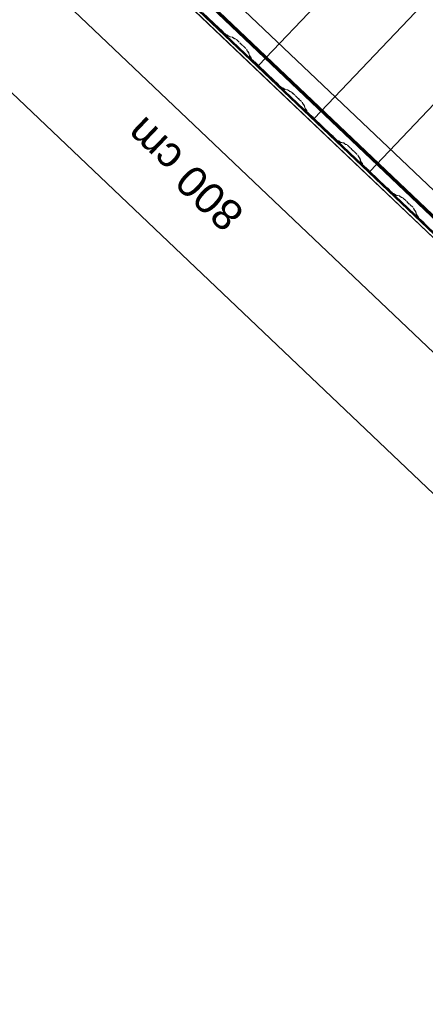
# Model space of a CAD drawing. Header units: metres. Extents: x 32343131.6 to 32343183.7, y 5699223.3 to 5699275.1.
# Tile 11 of 190: x 32343154.3 to 32343156.3, y 5699230.6 to 5699235.4. Entities that reach past the tile are written whole.
import ezdxf

# ---------------------------------------------------------------- set-up
doc = ezdxf.new("R2010")
doc.units = ezdxf.units.M
for name, color, linetype, lineweight in [('0-1', 7, 'Continuous', 5), ('A-ANNO-DIMS', 7, 'Continuous', 9), ('A-ANNO-DIMS-50', 7, 'Continuous', 9)]:
    doc.layers.add(name, color=color, linetype=linetype, lineweight=lineweight)
for name, color, linetype, lineweight, true_color in [('A-ROOF-1', 7, 'Continuous', 5, 0xcccccc), ('E-POWR-CNDT-1', 5, 'Continuous', 70, 0x0000ff), ('S-BEAM-1', 7, 'Continuous', 5, 0xcccccc)]:
    doc.layers.add(name, color=color, linetype=linetype, lineweight=lineweight, true_color=true_color)
doc.styles.add('Arial', font='arial.ttf', dxfattribs={"height": 0.15})
doc.dimstyles.new('Blitzschutz', dxfattribs={"dimscale": 0.3048, "dimtxt": 0.153039, "dimasz": 0.492126, "dimexe": 0.393701, "dimexo": 0.0625, "dimgap": 0.287073, "dimtad": 1, "dimlfac": 100, "dimrnd": 0.01, "dimdsep": 46, "dimtxsty": 'Arial', "dimblk1": 'OBLIQUE', "dimblk2": 'OBLIQUE', "dimsah": 1, "dimcen": 0.09, "dimdle": 0.393701, "dimadec": 0, "dimazin": 0, "dimtfac": 1, "dimtdec": 4, "dimtix": 1, "dimtmove": 0, "dimatfit": 3, "dimfxl": 0.393701, "dimfxlon": 1, "dimtvp": 1, "dimtfill": 1, "dimtolj": 1, "dimtzin": 0, "dimarcsym": 2})

# ---------------------------------------------------------------- blocks, each defined once
blk = doc.blocks.new('Ortgang Hochpunkt - Ortgang Hochpunkt-3544340-TGA_190_LP5_GR_DA-TGA-01_G_')
at = {"layer": 'A-ROOF-1'}
for p, q in [((89.4753, -25.0355), (54.6993, 8.0497)), ((89.3588, -25.1579), (54.5828, 7.9273)), ((54.5837, 7.9281), (89.3597, -25.1571)), ((89.4753, -25.0355), (54.8986, 7.8602)), ((80.6531, -16.8563), (74.8694, -11.3538)), ((80.6497, -16.8521), (74.8737, -11.357)), ((80.6443, -16.8408), (74.8862, -11.3627)), ((80.6433, -16.8386), (74.8884, -11.3635))]:
    blk.add_line(p, q, dxfattribs=at)
blk = doc.blocks.new('ARC_190_LPX_FM_Stellplätze_rvt-1-TGA_190_LP5_GR_DA-TGA-01_G_')
at = {"layer": 'S-BEAM-1'}
for p, q in [((32343155.4582, 5699235.1575), (32343163.7205, 5699243.842)), ((32343155.4582, 5699235.1575), (32343163.7205, 5699243.842)), ((32343155.4583, 5699235.1576), (32343163.7206, 5699243.8421)), ((32343155.4583, 5699235.1576), (32343163.7206, 5699243.8421)), ((32343155.7299, 5699234.899), (32343163.9922, 5699243.5835)), ((32343155.7299, 5699234.899), (32343163.9922, 5699243.5835)), ((32343155.73, 5699234.8991), (32343163.9923, 5699243.5836)), ((32343155.73, 5699234.8991), (32343163.9923, 5699243.5836)), ((32343156.0016, 5699234.6405), (32343164.2639, 5699243.3251)), ((32343156.0016, 5699234.6405), (32343164.2639, 5699243.3251)), ((32343156.0017, 5699234.6406), (32343164.264, 5699243.3252)), ((32343156.0017, 5699234.6406), (32343164.264, 5699243.3252)), ((32343155.1865, 5699235.416), (32343155.2653, 5699235.341)), ((32343155.2654, 5699235.3411), (32343155.1866, 5699235.4161)), ((32343155.2734, 5699235.3345), (32343155.2686, 5699235.3383)), ((32343155.2693, 5699235.3375), (32343155.2741, 5699235.3337)), ((32343155.2802, 5699235.3278), (32343155.2842, 5699235.3233)), ((32343155.2851, 5699235.3226), (32343155.281, 5699235.3272)), ((32343155.2956, 5699235.3124), (32343155.288, 5699235.3196)), ((32343155.288, 5699235.3195), (32343155.2955, 5699235.3123)), ((32343155.3046, 5699235.3078), (32343155.3002, 5699235.3087)), ((32343155.3012, 5699235.3076), (32343155.3057, 5699235.3067)), ((32343155.3148, 5699235.3005), (32343155.3056, 5699235.3072)), ((32343155.3065, 5699235.3062), (32343155.3157, 5699235.2996)), ((32343155.3301, 5699235.2971), (32343155.3156, 5699235.3)), ((32343155.3167, 5699235.299), (32343155.3312, 5699235.2961)), ((32343155.3403, 5699235.2899), (32343155.3311, 5699235.2965)), ((32343155.332, 5699235.2956), (32343155.3412, 5699235.289)), ((32343155.346, 5699235.2884), (32343155.3411, 5699235.2894)), ((32343155.3422, 5699235.2884), (32343155.3471, 5699235.2874)), ((32343155.3517, 5699235.2836), (32343155.364, 5699235.2719)), ((32343155.3641, 5699235.272), (32343155.3518, 5699235.2837)), ((32343155.3675, 5699235.2683), (32343155.3693, 5699235.2661)), ((32343155.3702, 5699235.2653), (32343155.3684, 5699235.2675)), ((32343155.3797, 5699235.2568), (32343155.3774, 5699235.2585)), ((32343155.3782, 5699235.2576), (32343155.3805, 5699235.2559)), ((32343155.3843, 5699235.2526), (32343155.3966, 5699235.2409)), ((32343155.3967, 5699235.241), (32343155.3844, 5699235.2527)), ((32343155.4006, 5699235.2365), (32343155.4018, 5699235.2316)), ((32343155.4029, 5699235.2306), (32343155.4017, 5699235.2355)), ((32343155.4025, 5699235.2306), (32343155.4096, 5699235.2218)), ((32343155.4105, 5699235.221), (32343155.4034, 5699235.2298)), ((32343155.4101, 5699235.221), (32343155.4137, 5699235.2067)), ((32343155.4148, 5699235.2057), (32343155.4112, 5699235.22)), ((32343155.4144, 5699235.2057), (32343155.4215, 5699235.1969)), ((32343155.4224, 5699235.196), (32343155.4153, 5699235.2049)), ((32343155.422, 5699235.1961), (32343155.4231, 5699235.1917)), ((32343155.4242, 5699235.1907), (32343155.4231, 5699235.1951)), ((32343155.4357, 5699235.1791), (32343155.4282, 5699235.1863)), ((32343155.4281, 5699235.1862), (32343155.4356, 5699235.179)), ((32343155.4436, 5699235.1725), (32343155.4389, 5699235.1763)), ((32343155.4396, 5699235.1755), (32343155.4443, 5699235.1717)), ((32343155.4505, 5699235.1659), (32343155.4545, 5699235.1613)), ((32343155.4553, 5699235.1606), (32343155.4513, 5699235.1652)), ((32343155.4583, 5699235.1576), (32343155.4582, 5699235.1575)), ((32343155.4582, 5699235.1575), (32343155.4583, 5699235.1576)), ((32343155.4582, 5699235.1575), (32343155.537, 5699235.0825)), ((32343155.5371, 5699235.0826), (32343155.4583, 5699235.1576)), ((32343155.5451, 5699235.076), (32343155.5403, 5699235.0798)), ((32343155.541, 5699235.079), (32343155.5458, 5699235.0752)), ((32343155.5519, 5699235.0694), (32343155.5559, 5699235.0648)), ((32343155.5568, 5699235.0641), (32343155.5527, 5699235.0687)), ((32343155.5596, 5699235.061), (32343155.5672, 5699235.0539)), ((32343155.5672, 5699235.0539), (32343155.5597, 5699235.0611)), ((32343155.5763, 5699235.0493), (32343155.5719, 5699235.0502)), ((32343155.5729, 5699235.0491), (32343155.5774, 5699235.0482)), ((32343155.5865, 5699235.042), (32343155.5773, 5699235.0487)), ((32343155.5782, 5699235.0478), (32343155.5874, 5699235.0411)), ((32343155.6018, 5699235.0386), (32343155.5873, 5699235.0416)), ((32343155.5884, 5699235.0405), (32343155.6028, 5699235.0376)), ((32343155.612, 5699235.0314), (32343155.6028, 5699235.0381)), ((32343155.6036, 5699235.0371), (32343155.6129, 5699235.0305)), ((32343155.6177, 5699235.0299), (32343155.6128, 5699235.0309)), ((32343155.6139, 5699235.0299), (32343155.6188, 5699235.0289)), ((32343155.6234, 5699235.0251), (32343155.6357, 5699235.0134)), ((32343155.6358, 5699235.0135), (32343155.6235, 5699235.0252)), ((32343155.6392, 5699235.0098), (32343155.641, 5699235.0076)), ((32343155.6419, 5699235.0068), (32343155.6401, 5699235.009)), ((32343155.6514, 5699234.9983), (32343155.6491, 5699235)), ((32343155.6499, 5699234.9991), (32343155.6522, 5699234.9974)), ((32343155.656, 5699234.9942), (32343155.6683, 5699234.9824)), ((32343155.6684, 5699234.9825), (32343155.656, 5699234.9942)), ((32343155.6723, 5699234.978), (32343155.6735, 5699234.9731)), ((32343155.6746, 5699234.9721), (32343155.6734, 5699234.977)), ((32343155.6742, 5699234.9722), (32343155.6813, 5699234.9633)), ((32343155.6822, 5699234.9625), (32343155.6751, 5699234.9713)), ((32343155.6818, 5699234.9625), (32343155.6854, 5699234.9482)), ((32343155.6865, 5699234.9472), (32343155.6829, 5699234.9615)), ((32343155.686, 5699234.9472), (32343155.6932, 5699234.9384)), ((32343155.6941, 5699234.9376), (32343155.687, 5699234.9464)), ((32343155.6937, 5699234.9376), (32343155.6948, 5699234.9332)), ((32343155.6959, 5699234.9322), (32343155.6947, 5699234.9366)), ((32343155.6998, 5699234.9277), (32343155.7073, 5699234.9205)), ((32343155.7074, 5699234.9206), (32343155.6999, 5699234.9278)), ((32343155.7153, 5699234.914), (32343155.7106, 5699234.9178)), ((32343155.7113, 5699234.917), (32343155.716, 5699234.9132)), ((32343155.7222, 5699234.9074), (32343155.7262, 5699234.9028)), ((32343155.727, 5699234.9021), (32343155.723, 5699234.9067)), ((32343155.73, 5699234.8991), (32343155.7299, 5699234.899)), ((32343155.7299, 5699234.899), (32343155.73, 5699234.8991)), ((32343155.7299, 5699234.899), (32343155.8087, 5699234.824)), ((32343155.8088, 5699234.8241), (32343155.73, 5699234.8991)), ((32343155.8167, 5699234.8175), (32343155.812, 5699234.8213)), ((32343155.8127, 5699234.8205), (32343155.8174, 5699234.8167)), ((32343155.8236, 5699234.8109), (32343155.8276, 5699234.8063)), ((32343155.8285, 5699234.8057), (32343155.8244, 5699234.8102)), ((32343155.8313, 5699234.8025), (32343155.8388, 5699234.7954)), ((32343155.8389, 5699234.7955), (32343155.8314, 5699234.8026)), ((32343155.848, 5699234.7908), (32343155.8436, 5699234.7917)), ((32343155.8446, 5699234.7907), (32343155.8491, 5699234.7898)), ((32343155.8582, 5699234.7836), (32343155.849, 5699234.7902)), ((32343155.8499, 5699234.7893), (32343155.8591, 5699234.7826)), ((32343155.8735, 5699234.7802), (32343155.859, 5699234.7831)), ((32343155.8601, 5699234.7821), (32343155.8745, 5699234.7791)), ((32343155.8837, 5699234.7729), (32343155.8745, 5699234.7796)), ((32343155.8753, 5699234.7787), (32343155.8845, 5699234.772)), ((32343155.8894, 5699234.7714), (32343155.8845, 5699234.7724)), ((32343155.8855, 5699234.7714), (32343155.8905, 5699234.7704)), ((32343155.8951, 5699234.7666), (32343155.9074, 5699234.7549)), ((32343155.9075, 5699234.755), (32343155.8952, 5699234.7667)), ((32343155.9108, 5699234.7513), (32343155.9126, 5699234.7491)), ((32343155.9136, 5699234.7483), (32343155.9118, 5699234.7505)), ((32343155.9231, 5699234.7398), (32343155.9208, 5699234.7415)), ((32343155.9216, 5699234.7406), (32343155.9239, 5699234.7389)), ((32343155.9276, 5699234.7357), (32343155.94, 5699234.7239)), ((32343155.9401, 5699234.724), (32343155.9277, 5699234.7358)), ((32343155.944, 5699234.7195), (32343155.9452, 5699234.7146)), ((32343155.9463, 5699234.7136), (32343155.9451, 5699234.7185)), ((32343155.9458, 5699234.7137), (32343155.9529, 5699234.7048)), ((32343155.9539, 5699234.704), (32343155.9468, 5699234.7129)), ((32343155.9535, 5699234.704), (32343155.9571, 5699234.6897)), ((32343155.9582, 5699234.6887), (32343155.9545, 5699234.703)), ((32343155.9577, 5699234.6888), (32343155.9648, 5699234.6799)), ((32343155.9658, 5699234.6791), (32343155.9587, 5699234.688)), ((32343155.9653, 5699234.6791), (32343155.9665, 5699234.6747)), ((32343155.9676, 5699234.6737), (32343155.9664, 5699234.6781)), ((32343155.9715, 5699234.6692), (32343155.979, 5699234.6621)), ((32343155.9791, 5699234.6621), (32343155.9716, 5699234.6693)), ((32343155.987, 5699234.6555), (32343155.9822, 5699234.6593)), ((32343155.9829, 5699234.6585), (32343155.9877, 5699234.6547)), ((32343155.9938, 5699234.6489), (32343155.9979, 5699234.6443)), ((32343155.9987, 5699234.6437), (32343155.9947, 5699234.6482)), ((32343156.0017, 5699234.6406), (32343156.0016, 5699234.6405)), ((32343156.0016, 5699234.6405), (32343156.0017, 5699234.6406)), ((32343156.0016, 5699234.6405), (32343156.0804, 5699234.5656)), ((32343156.0805, 5699234.5656), (32343156.0017, 5699234.6406)), ((32343156.0884, 5699234.559), (32343156.0837, 5699234.5628)), ((32343156.0844, 5699234.562), (32343156.0891, 5699234.5582)), ((32343156.0953, 5699234.5524), (32343156.0993, 5699234.5478)), ((32343156.1001, 5699234.5472), (32343156.0961, 5699234.5517)), ((32343156.103, 5699234.544), (32343156.1105, 5699234.5369)), ((32343156.1106, 5699234.537), (32343156.1031, 5699234.5441)), ((32343156.1197, 5699234.5323), (32343156.1152, 5699234.5332)), ((32343156.1163, 5699234.5322), (32343156.1208, 5699234.5313)), ((32343156.1299, 5699234.5251), (32343156.1207, 5699234.5317)), ((32343156.1215, 5699234.5308), (32343156.1308, 5699234.5242)), ((32343156.1452, 5699234.5217), (32343156.1307, 5699234.5246)), ((32343156.1318, 5699234.5236), (32343156.1462, 5699234.5206)), ((32343156.1554, 5699234.5144), (32343156.1462, 5699234.5211)), ((32343156.147, 5699234.5202), (32343156.1562, 5699234.5135)), ((32343156.1611, 5699234.513), (32343156.1562, 5699234.514)), ((32343156.1572, 5699234.5129), (32343156.1622, 5699234.5119)), ((32343156.1668, 5699234.5082), (32343156.1791, 5699234.4964)), ((32343156.1792, 5699234.4965), (32343156.1669, 5699234.5083)), ((32343156.1825, 5699234.4929), (32343156.1843, 5699234.4907)), ((32343156.1853, 5699234.4899), (32343156.1835, 5699234.4921)), ((32343156.1947, 5699234.4814), (32343156.1925, 5699234.483)), ((32343156.1933, 5699234.4821), (32343156.1956, 5699234.4804)), ((32343156.1993, 5699234.4772), (32343156.2117, 5699234.4655)), ((32343156.2117, 5699234.4656), (32343156.1994, 5699234.4773)), ((32343156.2156, 5699234.461), (32343156.2169, 5699234.4562)), ((32343156.218, 5699234.4552), (32343156.2167, 5699234.46)), ((32343156.2175, 5699234.4552), (32343156.2246, 5699234.4463)), ((32343156.2256, 5699234.4455), (32343156.2185, 5699234.4544)), ((32343156.2251, 5699234.4456), (32343156.2288, 5699234.4313)), ((32343156.2299, 5699234.4302), (32343156.2262, 5699234.4446)), ((32343156.2294, 5699234.4303), (32343156.2365, 5699234.4214)), ((32343156.2375, 5699234.4206), (32343156.2304, 5699234.4295)), ((32343156.237, 5699234.4207), (32343156.2382, 5699234.4163)), ((32343156.2392, 5699234.4152), (32343156.2381, 5699234.4196)), ((32343156.2508, 5699234.4037), (32343156.2432, 5699234.4108)), ((32343156.2432, 5699234.4107), (32343156.2507, 5699234.4036)), ((32343156.2587, 5699234.3971), (32343156.2539, 5699234.4009)), ((32343156.2546, 5699234.4001), (32343156.2594, 5699234.3963)), ((32343156.2655, 5699234.3904), (32343156.2696, 5699234.3859)), ((32343156.2704, 5699234.3852), (32343156.2664, 5699234.3898))]:
    blk.add_line(p, q, dxfattribs=at)
for centre, major_axis, ratio, start_param, end_param in [((32343155.2658, 5699235.3415), (-0.00543, 0.00517), 0.087156, 1.570796, 2.355308), ((32343155.2658, 5699235.3415), (-0.00435, 0.00414), 0.087156, 1.570797, 2.355303), ((32343155.2769, 5699235.3305), (-0.00543, 0.00517), 0.087156, 3.927882, 5.496895), ((32343155.2769, 5699235.3305), (-0.00435, 0.00414), 0.087156, 3.927882, 5.496895), ((32343155.2884, 5699235.32), (-0.00543, 0.00517), 0.087156, 0.78629, 1.570796), ((32343155.2884, 5699235.32), (-0.00435, 0.00414), 0.087156, 0.786289, 1.570796), ((32343155.2959, 5699235.3128), (-0.00543, 0.00517), 0.087155, 1.570797, 3.003603), ((32343155.2959, 5699235.3128), (-0.00435, 0.00414), 0.087156, 1.570797, 3.003604), ((32343155.3099, 5699235.3026), (-0.00543, 0.00517), 0.087156, 5.711273, 6.145191), ((32343155.3099, 5699235.3026), (-0.00435, 0.00414), 0.087156, 5.711277, 6.145196), ((32343155.3114, 5699235.3042), (-0.00435, 0.00414), 0.087156, 2.569679, 3.003604), ((32343155.3114, 5699235.3042), (-0.00543, 0.00517), 0.087155, 2.569681, 3.003606), ((32343155.3354, 5699235.2919), (-0.00543, 0.00517), 0.087156, 5.711273, 6.145191), ((32343155.3354, 5699235.2919), (-0.00435, 0.00414), 0.087156, 5.711277, 6.145196), ((32343155.3368, 5699235.2936), (-0.00435, 0.00414), 0.087156, 2.569679, 3.003604), ((32343155.3368, 5699235.2936), (-0.00543, 0.00517), 0.087155, 2.569681, 3.003605), ((32343155.3514, 5699235.2832), (-0.00543, 0.00517), 0.087156, 4.712389, 6.145196), ((32343155.3514, 5699235.2832), (-0.00435, 0.00414), 0.087156, 4.71239, 6.145196), ((32343155.3637, 5699235.2715), (-0.00435, 0.00414), 0.087156, 3.741012, 4.712389), ((32343155.3637, 5699235.2715), (-0.00543, 0.00517), 0.087156, 3.74101, 4.712389), ((32343155.374, 5699235.2621), (-0.00543, 0.00517), 0.087155, 0.599417, 2.542176), ((32343155.374, 5699235.2621), (-0.00435, 0.00414), 0.087155, 0.599417, 2.542176), ((32343155.3839, 5699235.2523), (-0.00543, 0.00517), 0.087156, 4.712389, 5.68377), ((32343155.3839, 5699235.2523), (-0.00435, 0.00414), 0.087156, 4.712389, 5.683768), ((32343155.3962, 5699235.2405), (-0.00435, 0.00414), 0.087156, 3.279583, 4.712389), ((32343155.3962, 5699235.2405), (-0.00543, 0.00517), 0.087156, 3.279581, 4.712389), ((32343155.4073, 5699235.2265), (-0.00543, 0.00517), 0.087156, 0.137988, 0.571915), ((32343155.4073, 5699235.2265), (-0.00435, 0.00414), 0.087156, 0.137991, 0.571912), ((32343155.4057, 5699235.225), (-0.00435, 0.00414), 0.087156, 3.279578, 3.713505), ((32343155.4057, 5699235.225), (-0.00543, 0.00517), 0.087156, 3.279581, 3.713504), ((32343155.4192, 5699235.2016), (-0.00543, 0.00517), 0.087156, 0.137988, 0.571911), ((32343155.4192, 5699235.2016), (-0.00435, 0.00414), 0.087156, 0.137996, 0.571913), ((32343155.4176, 5699235.2001), (-0.00435, 0.00414), 0.087156, 3.279584, 3.713505), ((32343155.4176, 5699235.2001), (-0.00543, 0.00517), 0.087156, 3.279581, 3.713507), ((32343155.4285, 5699235.1866), (-0.00543, 0.00517), 0.087156, 0.137988, 1.570796), ((32343155.4285, 5699235.1866), (-0.00435, 0.00414), 0.087156, 0.137991, 1.570796), ((32343155.4361, 5699235.1795), (-0.00543, 0.00517), 0.087156, 1.570796, 2.355304), ((32343155.4361, 5699235.1795), (-0.00435, 0.00414), 0.087156, 1.570797, 2.355303), ((32343155.4471, 5699235.1685), (-0.00543, 0.00517), 0.087156, 3.927882, 5.496895), ((32343155.4471, 5699235.1685), (-0.00435, 0.00414), 0.087156, 3.927882, 5.496895), ((32343155.4587, 5699235.158), (-0.00543, 0.00517), 0.087156, 0.78629, 1.570796), ((32343155.4587, 5699235.158), (-0.00435, 0.00414), 0.087156, 0.786287, 1.570796), ((32343155.5375, 5699235.083), (-0.00543, 0.00517), 0.087155, 1.570797, 2.355304), ((32343155.5375, 5699235.083), (-0.00435, 0.00414), 0.087155, 1.570797, 2.355303), ((32343155.5486, 5699235.072), (-0.00543, 0.00517), 0.087156, 3.927883, 5.496896), ((32343155.5486, 5699235.072), (-0.00435, 0.00414), 0.087156, 3.927878, 5.496895), ((32343155.5601, 5699235.0615), (-0.00543, 0.00517), 0.087156, 0.78629, 1.570796), ((32343155.5601, 5699235.0615), (-0.00435, 0.00414), 0.087156, 0.786288, 1.570796), ((32343155.5676, 5699235.0543), (-0.00435, 0.00414), 0.087155, 1.570797, 3.003604), ((32343155.5676, 5699235.0543), (-0.00543, 0.00517), 0.087155, 1.570797, 3.003599), ((32343155.5816, 5699235.0441), (-0.00543, 0.00517), 0.087156, 5.711273, 6.145196), ((32343155.5816, 5699235.0441), (-0.00435, 0.00414), 0.087156, 5.711276, 6.145196), ((32343155.5831, 5699235.0457), (-0.00435, 0.00414), 0.087156, 2.56968, 3.003604), ((32343155.5831, 5699235.0457), (-0.00543, 0.00517), 0.087155, 2.569681, 3.003605), ((32343155.6071, 5699235.0334), (-0.00543, 0.00517), 0.087156, 5.711273, 6.145196), ((32343155.6071, 5699235.0334), (-0.00435, 0.00414), 0.087156, 5.711276, 6.145196), ((32343155.6085, 5699235.0351), (-0.00435, 0.00414), 0.087156, 2.56968, 3.003604), ((32343155.6085, 5699235.0351), (-0.00543, 0.00517), 0.087155, 2.569681, 3.003606), ((32343155.623, 5699235.0247), (-0.00543, 0.00517), 0.087156, 4.712389, 6.145196), ((32343155.623, 5699235.0247), (-0.00435, 0.00414), 0.087156, 4.712389, 6.145196), ((32343155.6354, 5699235.013), (-0.00435, 0.00414), 0.087155, 3.741011, 4.712389), ((32343155.6354, 5699235.013), (-0.00543, 0.00517), 0.087156, 3.74101, 4.712389), ((32343155.6457, 5699235.0036), (-0.00543, 0.00517), 0.087156, 0.599418, 2.542176), ((32343155.6457, 5699235.0036), (-0.00435, 0.00414), 0.087155, 0.599415, 2.542176), ((32343155.6556, 5699234.9938), (-0.00543, 0.00517), 0.087156, 4.712389, 5.683771), ((32343155.6556, 5699234.9938), (-0.00435, 0.00414), 0.087156, 4.712389, 5.683768), ((32343155.6679, 5699234.982), (-0.00435, 0.00414), 0.087156, 3.279584, 4.712389), ((32343155.6679, 5699234.982), (-0.00543, 0.00517), 0.087156, 3.279581, 4.712389), ((32343155.679, 5699234.9681), (-0.00543, 0.00517), 0.087155, 0.137989, 0.571915), ((32343155.679, 5699234.9681), (-0.00435, 0.00414), 0.087156, 0.137992, 0.571912), ((32343155.6774, 5699234.9666), (-0.00435, 0.00414), 0.087156, 3.279578, 3.713505), ((32343155.6774, 5699234.9666), (-0.00543, 0.00517), 0.087156, 3.279581, 3.713502), ((32343155.6909, 5699234.9432), (-0.00543, 0.00517), 0.087156, 0.137989, 0.571916), ((32343155.6909, 5699234.9432), (-0.00435, 0.00414), 0.087155, 0.137989, 0.571912), ((32343155.6893, 5699234.9417), (-0.00435, 0.00414), 0.087156, 3.279583, 3.713505), ((32343155.6893, 5699234.9417), (-0.00543, 0.00517), 0.087156, 3.279581, 3.713507), ((32343155.7002, 5699234.9282), (-0.00543, 0.00517), 0.087156, 0.137988, 1.570796), ((32343155.7002, 5699234.9282), (-0.00435, 0.00414), 0.087156, 0.137991, 1.570796), ((32343155.7077, 5699234.921), (-0.00543, 0.00517), 0.087156, 1.570796, 2.355302), ((32343155.7077, 5699234.921), (-0.00435, 0.00414), 0.087155, 1.570796, 2.355303), ((32343155.7188, 5699234.91), (-0.00543, 0.00517), 0.087156, 3.927883, 5.496896), ((32343155.7188, 5699234.91), (-0.00435, 0.00414), 0.087156, 3.927882, 5.496895), ((32343155.7304, 5699234.8995), (-0.00543, 0.00517), 0.087156, 0.78629, 1.570796), ((32343155.7304, 5699234.8995), (-0.00435, 0.00414), 0.087156, 0.786289, 1.570796), ((32343155.8092, 5699234.8245), (-0.00543, 0.00517), 0.087155, 1.570797, 2.355303), ((32343155.8092, 5699234.8245), (-0.00435, 0.00414), 0.087155, 1.570797, 2.355303), ((32343155.8203, 5699234.8135), (-0.00543, 0.00517), 0.087155, 3.927883, 5.496896), ((32343155.8203, 5699234.8135), (-0.00435, 0.00414), 0.087155, 3.927886, 5.496896), ((32343155.8318, 5699234.803), (-0.00543, 0.00517), 0.087156, 0.78629, 1.570796), ((32343155.8318, 5699234.803), (-0.00435, 0.00414), 0.087156, 0.78629, 1.570797), ((32343155.8393, 5699234.7958), (-0.00543, 0.00517), 0.087155, 1.570797, 3.003606), ((32343155.8393, 5699234.7958), (-0.00435, 0.00414), 0.087155, 1.570797, 3.003605), ((32343155.8533, 5699234.7856), (-0.00543, 0.00517), 0.087156, 5.711273, 6.145196), ((32343155.8533, 5699234.7856), (-0.00435, 0.00414), 0.087156, 5.711277, 6.145196), ((32343155.8547, 5699234.7872), (-0.00435, 0.00414), 0.087156, 2.569683, 3.003604), ((32343155.8547, 5699234.7872), (-0.00543, 0.00517), 0.087155, 2.569681, 3.003605), ((32343155.8788, 5699234.775), (-0.00543, 0.00517), 0.087156, 5.711273, 6.145196), ((32343155.8788, 5699234.775), (-0.00435, 0.00414), 0.087156, 5.711276, 6.145196), ((32343155.8802, 5699234.7766), (-0.00435, 0.00414), 0.087156, 2.569679, 3.003604), ((32343155.8802, 5699234.7766), (-0.00543, 0.00517), 0.087156, 2.569681, 3.003605), ((32343155.8947, 5699234.7663), (-0.00543, 0.00517), 0.087156, 4.712389, 6.145196), ((32343155.8947, 5699234.7663), (-0.00435, 0.00414), 0.087156, 4.712389, 6.145196), ((32343155.9071, 5699234.7545), (-0.00435, 0.00414), 0.087156, 3.741008, 4.712389), ((32343155.9071, 5699234.7545), (-0.00543, 0.00517), 0.087156, 3.74101, 4.712389), ((32343155.9174, 5699234.7451), (-0.00543, 0.00517), 0.087155, 0.599418, 2.542177), ((32343155.9174, 5699234.7451), (-0.00435, 0.00414), 0.087155, 0.599416, 2.542176), ((32343155.9273, 5699234.7353), (-0.00543, 0.00517), 0.087156, 4.712389, 5.68377), ((32343155.9273, 5699234.7353), (-0.00435, 0.00414), 0.087156, 4.712389, 5.683768), ((32343155.9396, 5699234.7236), (-0.00435, 0.00414), 0.087156, 3.279585, 4.712389), ((32343155.9396, 5699234.7236), (-0.00543, 0.00517), 0.087155, 3.279582, 4.712389), ((32343155.9507, 5699234.7096), (-0.00543, 0.00517), 0.087156, 0.137989, 0.57191), ((32343155.9507, 5699234.7096), (-0.00435, 0.00414), 0.087156, 0.137991, 0.571912), ((32343155.9491, 5699234.7081), (-0.00435, 0.00414), 0.087156, 3.279579, 3.713505), ((32343155.9491, 5699234.7081), (-0.00543, 0.00517), 0.087155, 3.279582, 3.713504), ((32343155.9625, 5699234.6847), (-0.00543, 0.00517), 0.087156, 0.137989, 0.571916), ((32343155.9625, 5699234.6847), (-0.00435, 0.00414), 0.087156, 0.137991, 0.571912), ((32343155.961, 5699234.6832), (-0.00435, 0.00414), 0.087156, 3.279578, 3.713505), ((32343155.961, 5699234.6832), (-0.00543, 0.00517), 0.087156, 3.279582, 3.713509), ((32343155.9719, 5699234.6697), (-0.00543, 0.00517), 0.087156, 0.137989, 1.570796), ((32343155.9719, 5699234.6697), (-0.00435, 0.00414), 0.087156, 0.137987, 1.570796), ((32343155.9794, 5699234.6625), (-0.00543, 0.00517), 0.087155, 1.570797, 2.355301), ((32343155.9794, 5699234.6625), (-0.00435, 0.00414), 0.087155, 1.570796, 2.355303), ((32343155.9905, 5699234.6516), (-0.00543, 0.00517), 0.087156, 3.927883, 5.496895), ((32343155.9905, 5699234.6516), (-0.00435, 0.00414), 0.087156, 3.927881, 5.496895), ((32343156.002, 5699234.641), (-0.00543, 0.00517), 0.087156, 0.78629, 1.570796), ((32343156.002, 5699234.641), (-0.00435, 0.00414), 0.087156, 0.786292, 1.570796), ((32343156.0809, 5699234.566), (-0.00543, 0.00517), 0.087156, 1.570796, 2.355302), ((32343156.0809, 5699234.566), (-0.00435, 0.00414), 0.087156, 1.570796, 2.355303), ((32343156.092, 5699234.5551), (-0.00543, 0.00517), 0.087155, 3.927883, 5.496894), ((32343156.092, 5699234.5551), (-0.00435, 0.00414), 0.087155, 3.927886, 5.496896), ((32343156.1035, 5699234.5445), (-0.00543, 0.00517), 0.087155, 0.786291, 1.570796), ((32343156.1035, 5699234.5445), (-0.00435, 0.00414), 0.087156, 0.786291, 1.570797), ((32343156.111, 5699234.5374), (-0.00543, 0.00517), 0.087156, 1.570796, 3.003606), ((32343156.111, 5699234.5374), (-0.00435, 0.00414), 0.087156, 1.570796, 3.003604), ((32343156.125, 5699234.5271), (-0.00543, 0.00517), 0.087156, 5.711273, 6.145196), ((32343156.125, 5699234.5271), (-0.00435, 0.00414), 0.087156, 5.711277, 6.145197), ((32343156.1264, 5699234.5288), (-0.00435, 0.00414), 0.087156, 2.569685, 3.003604), ((32343156.1264, 5699234.5288), (-0.00543, 0.00517), 0.087156, 2.569681, 3.003603), ((32343156.1505, 5699234.5165), (-0.00543, 0.00517), 0.087156, 5.711273, 6.145196), ((32343156.1505, 5699234.5165), (-0.00435, 0.00414), 0.087156, 5.711277, 6.145196), ((32343156.1519, 5699234.5181), (-0.00435, 0.00414), 0.087156, 2.569682, 3.003604), ((32343156.1519, 5699234.5181), (-0.00543, 0.00517), 0.087155, 2.569681, 3.003605), ((32343156.1664, 5699234.5078), (-0.00543, 0.00517), 0.087156, 4.712389, 6.145195), ((32343156.1664, 5699234.5078), (-0.00435, 0.00414), 0.087156, 4.712389, 6.145196), ((32343156.1787, 5699234.4961), (-0.00435, 0.00414), 0.087156, 3.741008, 4.712389), ((32343156.1787, 5699234.4961), (-0.00543, 0.00517), 0.087156, 3.741009, 4.712389), ((32343156.1891, 5699234.4867), (-0.00543, 0.00517), 0.087156, 0.599416, 2.542173), ((32343156.1891, 5699234.4867), (-0.00435, 0.00414), 0.087156, 0.599417, 2.542175), ((32343156.199, 5699234.4768), (-0.00543, 0.00517), 0.087156, 4.712389, 5.683766), ((32343156.199, 5699234.4768), (-0.00435, 0.00414), 0.087156, 4.712389, 5.683768), ((32343156.2113, 5699234.4651), (-0.00435, 0.00414), 0.087155, 3.279585, 4.712389), ((32343156.2113, 5699234.4651), (-0.00543, 0.00517), 0.087156, 3.279581, 4.712389), ((32343156.2223, 5699234.4511), (-0.00543, 0.00517), 0.087156, 0.137989, 0.57191), ((32343156.2223, 5699234.4511), (-0.00435, 0.00414), 0.087156, 0.137989, 0.571912), ((32343156.2208, 5699234.4496), (-0.00435, 0.00414), 0.087156, 3.279579, 3.713505), ((32343156.2208, 5699234.4496), (-0.00543, 0.00517), 0.087156, 3.279581, 3.713503), ((32343156.2342, 5699234.4262), (-0.00543, 0.00517), 0.087156, 0.137989, 0.571915), ((32343156.2342, 5699234.4262), (-0.00435, 0.00414), 0.087156, 0.137991, 0.571912), ((32343156.2327, 5699234.4247), (-0.00435, 0.00414), 0.087156, 3.279582, 3.713505), ((32343156.2327, 5699234.4247), (-0.00543, 0.00517), 0.087156, 3.279581, 3.713502), ((32343156.2436, 5699234.4112), (-0.00543, 0.00517), 0.087156, 0.137989, 1.570796), ((32343156.2436, 5699234.4112), (-0.00435, 0.00414), 0.087156, 0.137988, 1.570797), ((32343156.2511, 5699234.404), (-0.00543, 0.00517), 0.087155, 1.570797, 2.355301), ((32343156.2511, 5699234.404), (-0.00435, 0.00414), 0.087155, 1.570797, 2.355303), ((32343156.2622, 5699234.3931), (-0.00543, 0.00517), 0.087155, 3.927883, 5.496896), ((32343156.2622, 5699234.3931), (-0.00435, 0.00414), 0.087155, 3.927883, 5.496896), ((32343156.2737, 5699234.3825), (-0.00543, 0.00517), 0.087156, 0.78629, 1.570796), ((32343156.2737, 5699234.3825), (-0.00435, 0.00414), 0.087156, 0.786292, 1.570797)]:
    blk.add_ellipse(centre, major_axis=major_axis, ratio=ratio, start_param=start_param, end_param=end_param, dxfattribs=at)
at = {"layer": 'A-ROOF-1'}
blk.add_blockref('Ortgang Hochpunkt - Ortgang Hochpunkt-3544340-TGA_190_LP5_GR_DA-TGA-01_G_', (32343077.7673, 5699249.1855), dxfattribs=at)
blk = doc.blocks.new('DIMBLOCK3-TGA_190_LP5_GR_DA-TGA-01_G_')
at = {"layer": 'A-ANNO-DIMS-50', "transparency": 16777216}
for p, q in [((32343152.342, 5699237.5329), (32343152.4247, 5699237.6198)), ((32343152.342, 5699237.5329), (32343152.2593, 5699237.446)), ((32343158.138, 5699232.0187), (32343152.342, 5699237.5329)), ((32343158.138, 5699232.0187), (32343158.2207, 5699232.1056)), ((32343158.138, 5699232.0187), (32343158.0553, 5699231.9318))]:
    blk.add_line(p, q, dxfattribs=at)
at = {"layer": 'A-ANNO-DIMS-50', "lineweight": 35, "transparency": 16777216}
for p, q in [((32343152.342, 5699237.5329), (32343152.236, 5699237.5303)), ((32343152.342, 5699237.5329), (32343152.448, 5699237.5355)), ((32343158.138, 5699232.0187), (32343158.032, 5699232.0161)), ((32343158.138, 5699232.0187), (32343158.244, 5699232.0213))]:
    blk.add_line(p, q, dxfattribs=at)
at = {"layer": 'A-ANNO-DIMS-50', "color": 0, "transparency": 16777216, "insert": (32343155.2937, 5699234.3352), "char_height": 0.15, "width": 0.822172, "attachment_point": 1, "rotation": 136.4273, "line_spacing_factor": 0.941778, "style": 'Arial', "bg_fill": 3, "box_fill_scale": 1.25, "bg_fill_color": 256, "bg_fill_true_color": 13158600, "bg_fill_transparency": 0}
blk.add_mtext('800 cm', dxfattribs=at)
blk = doc.blocks.new('_Oblique')
at = {"color": 0, "linetype": 'ByBlock', "lineweight": -2}
blk.add_line((-0.5, -0.5), (0.5, 0.5), dxfattribs=at)
blk = doc.blocks.new('DIMBLOCK9-TGA_190_LP5_GR_DA-TGA-01_G_')
at = {"layer": 'A-ANNO-DIMS-50', "transparency": 16777216}
for p, q in [((32343149.0994, 5699239.9277), (32343149.1821, 5699240.0147)), ((32343149.0994, 5699239.9277), (32343149.0166, 5699239.8408)), ((32343157.7934, 5699231.6564), (32343149.0994, 5699239.9277)), ((32343157.7934, 5699231.6564), (32343157.8761, 5699231.7434)), ((32343157.7934, 5699231.6564), (32343157.7106, 5699231.5695))]:
    blk.add_line(p, q, dxfattribs=at)
at = {"layer": 'A-ANNO-DIMS-50', "lineweight": 35, "transparency": 16777216}
for p, q in [((32343149.0994, 5699239.9277), (32343148.9933, 5699239.9251)), ((32343149.0994, 5699239.9277), (32343149.2054, 5699239.9304)), ((32343157.7934, 5699231.6564), (32343157.6873, 5699231.6538)), ((32343157.7934, 5699231.6564), (32343157.8994, 5699231.6591))]:
    blk.add_line(p, q, dxfattribs=at)
at = {"layer": 'A-ANNO-DIMS-50', "color": 0, "transparency": 16777216, "insert": (32343153.5418, 5699235.3117), "char_height": 0.15, "width": 0.960613, "attachment_point": 1, "rotation": 136.4273, "line_spacing_factor": 0.941778, "style": 'Arial', "bg_fill": 3, "box_fill_scale": 1.25, "bg_fill_color": 256, "bg_fill_true_color": 13158600, "bg_fill_transparency": 0}
blk.add_mtext('1200 cm', dxfattribs=at)

msp = doc.modelspace()

# ---------------------------------------------------------------- linework, layer by layer
at = {"layer": 'E-POWR-CNDT-1'}
msp.add_line((32343149.82088, 5699240.59552), (32343158.42433, 5699232.41034), dxfattribs=at)

# ---------------------------------------------------------------- block references
at = {"layer": '0-1'}
msp.add_blockref('ARC_190_LPX_FM_Stellplätze_rvt-1-TGA_190_LP5_GR_DA-TGA-01_G_', (0, 0), dxfattribs=at)

# ---------------------------------------------------------------- next in the draw order: dimensions: what is measured, and where the dimension line sits
at = {"layer": 'A-ANNO-DIMS'}
dim = msp.add_linear_dim(base=(32343152.342, 5699237.5329), p1=(32343158.22071, 5699232.10564), p2=(32343152.42471, 5699237.61984), angle=316.42726, dimstyle='Blitzschutz', override={"dimpost": '<> cm', "dimfxl": 8}, dxfattribs=at)
dim.commit()
dim.dimension.update_dxf_attribs({"geometry": 'DIMBLOCK3-TGA_190_LP5_GR_DA-TGA-01_G_', "text_midpoint": (32343155.3531, 5699234.89468)})

# ---------------------------------------------------------------- next in the draw order: dimensions: what is measured, and where the dimension line sits
dim = msp.add_linear_dim(base=(32343149.09936, 5699239.92775), p1=(32343157.87607, 5699231.74339), p2=(32343149.18207, 5699240.01469), angle=316.42726, dimstyle='Blitzschutz', override={"dimpost": '<> cm', "dimfxl": 12.000001}, dxfattribs=at)
dim.commit()
dim.dimension.update_dxf_attribs({"geometry": 'DIMBLOCK9-TGA_190_LP5_GR_DA-TGA-01_G_', "text_midpoint": (32343153.55946, 5699235.91098)})

doc.saveas('drawing.dxf')
